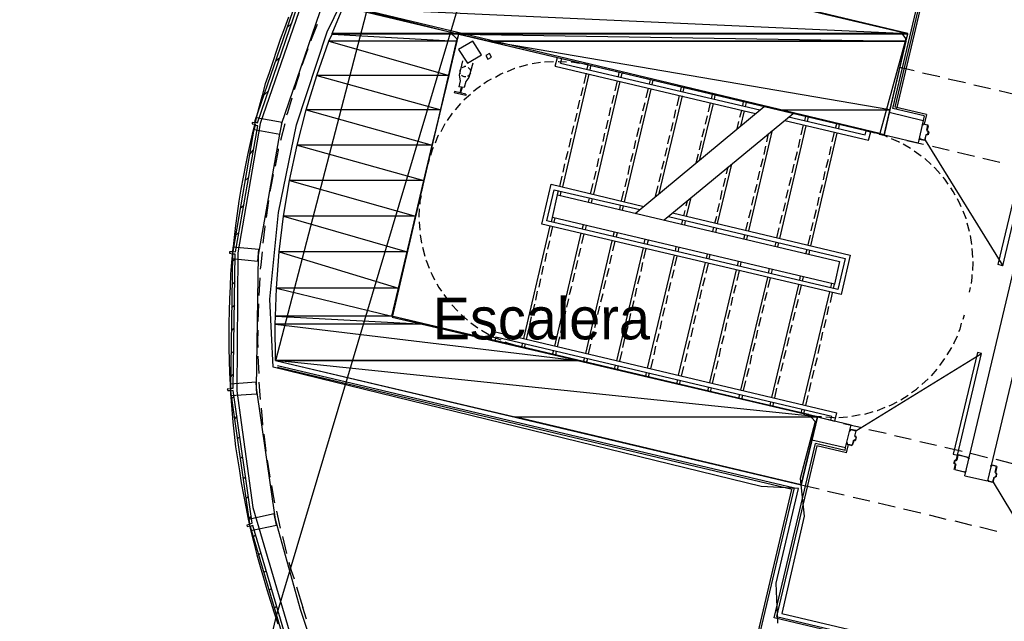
# Model space of a CAD drawing. Header units: feet. Extents: x -79 to 198, y -22 to 181.
# Tile 168 of 256: x 21 to 49, y 113 to 131. Entities that reach past the tile are written whole.
import ezdxf
from ezdxf.enums import TextEntityAlignment as Align

# ---------------------------------------------------------------- set-up
doc = ezdxf.new("R2010")
doc.units = ezdxf.units.FT
for name, color, linetype in [('A-AREA-COMUN', 252, 'CONTINUOUS'), ('A-AREA-UNIDAD', 30, 'CONTINUOUS'), ('A-LINEA', 7, 'CONTINUOUS'), ('A-MURO-CONCRETO', 8, 'CONTINUOUS'), ('A-NOMBRE-ESPACIO', 2, 'CONTINUOUS')]:
    doc.layers.add(name, color=color, linetype=linetype)

msp = doc.modelspace()

# ---------------------------------------------------------------- linework, layer by layer
at = {"layer": 'A-AREA-COMUN'}
msp.add_lwpolyline([(38.64, 132.0178), (46.32, 130.2044), (46.48, 130.0089), (45.728, 127.2889), (30.48, 130.9333), (33.36, 130.2044), (33.568, 130.0089), (31.712, 122.0089), (43.68, 119.2178), (43.872, 119.0044), (43.44, 117.3689), (43.552, 116.2844), (42.912, 113.4933), (58.32, 109.8489)], dxfattribs=at)
at = {"layer": 'A-AREA-UNIDAD'}
for points in [[(42.8, 113.2089), (42.752, 114.3644), (43.392, 117.0844), (42.32, 117.1378), (28.288, 120.5689), (28.192, 122.5244), (28.448, 125.0133), (28.96, 127.5378), (29.84, 130.2044), (31.44, 133.4933)], [(29.2, 131.2889), (27.92, 127.5733), (27.28, 123.8578), (27.248, 119.8933), (27.712, 116.5333), (28.88, 112.5689)]]:
    msp.add_lwpolyline(points, dxfattribs=at)
at = {"layer": 'A-LINEA'}
for p, q in [((36.6881, 141.2357), (28.3665, 113.3809)), ((36.6881, 141.2357), (28.3665, 113.3809)), ((36.6881, 141.2357), (28.3665, 113.3809)), ((31.7159, 133.6567), (28.3582, 120.754)), ((46.1067, 128.0044), (47.4267, 133.6044)), ((46.1733, 128.0444), (47.4667, 133.5378)), ((46.2133, 127.9911), (47.5067, 133.4711)), ((35.8267, 129.6178), (30.4533, 130.8844)), ((28.6933, 130.3378), (28.8267, 130.4578)), ((29.2933, 129.7244), (29.12, 129.2444)), ((28.36, 129.3644), (28.4933, 129.4844)), ((36.3467, 129.3511), (36.0933, 129.3378)), ((36.4, 129.2178), (36.4667, 129.4711)), ((36.5467, 129.3111), (36.5867, 129.4311)), ((34.0267, 129.3111), (33.92, 128.8978)), ((35.6, 129.2578), (35.36, 129.1911)), ((35.9733, 129.3244), (35.7333, 129.2844)), ((36.4, 129.2178), (42.16, 127.8578)), ((36.5467, 129.3111), (42.28, 127.9644)), ((37.3467, 129.2578), (37.2133, 129.2844)), ((37.32, 129.1378), (37.3467, 129.2578)), ((37.4, 129.1111), (37.4267, 129.2311)), ((46.3067, 129.1911), (46.72, 129.0978)), ((33.6667, 128.8044), (33.6267, 128.6311)), ((36.6133, 125.7511), (37.3733, 128.9911)), ((37.2267, 128.7244), (37.2933, 129.0178)), ((37.5067, 125.5378), (38.2667, 128.7778)), ((38.12, 128.5111), (38.1867, 128.8044)), ((38.2133, 128.9244), (38.24, 129.0444)), ((38.2933, 128.8978), (38.32, 129.0178)), ((39.1067, 128.7111), (39.1333, 128.8311)), ((39.1867, 128.6978), (39.2133, 128.8178)), ((46.96, 129.0311), (47.4533, 128.9244)), ((47.6933, 128.8578), (48.1867, 128.7511)), ((28.0267, 128.3911), (28.16, 128.5111)), ((33.7867, 128.6044), (33.6267, 128.6311)), ((33.6933, 128.6178), (33.6533, 128.4578)), ((33.72, 128.6178), (33.68, 128.4578)), ((37.1467, 128.3644), (37.2, 128.6044)), ((38.3867, 125.3244), (39.16, 128.5644)), ((39.0133, 128.3111), (39.08, 128.5911)), ((40, 128.4978), (40.0267, 128.6178)), ((40.08, 128.4844), (40.1067, 128.6044)), ((48.4267, 128.6844), (48.9067, 128.5778)), ((49.16, 128.5244), (49.64, 128.4044)), ((37.0533, 127.9911), (37.1067, 128.2444)), ((38.04, 128.1511), (38.0933, 128.3911)), ((39.3867, 125.5644), (40.0533, 128.3644)), ((39.9067, 128.0844), (39.9733, 128.3778)), ((40.8933, 128.2844), (40.92, 128.4044)), ((40.9733, 128.2711), (41, 128.3911)), ((41.7867, 128.0844), (41.8133, 128.2044)), ((33.68, 128.1511), (33.52, 127.9644)), ((37.9467, 127.7911), (38, 128.0311)), ((38.6933, 124.9911), (42.4, 128.0578)), ((38.92, 127.9378), (38.9867, 128.1778)), ((39.8133, 127.7244), (39.8667, 127.9644)), ((40.56, 126.5378), (40.9467, 128.1511)), ((40.8, 127.9111), (40.8667, 128.1644)), ((41.7067, 127.7511), (41.76, 127.9511)), ((41.7333, 127.4978), (41.84, 127.9378)), ((41.8667, 128.0578), (41.8933, 128.1778)), ((47, 127.7911), (46.1067, 128.0044)), ((47.0667, 127.8311), (46.1733, 128.0444)), ((33.44, 127.8711), (33.2933, 127.6578)), ((36.9733, 127.6311), (37.0267, 127.8711)), ((37.8667, 127.4178), (37.92, 127.6711)), ((38.84, 127.5778), (38.8933, 127.8178)), ((39.5333, 124.8044), (43.24, 127.8578)), ((40.72, 127.5511), (40.7733, 127.7911)), ((43, 127.6578), (45.4, 127.0978)), ((43.1067, 127.7644), (45.3067, 127.2444)), ((43.5733, 127.6578), (43.6, 127.7778)), ((43.6533, 127.6311), (43.68, 127.7644)), ((46, 127.8978), (46.9733, 127.6578)), ((46.9733, 127.6578), (46.8267, 127.0178)), ((47, 127.7911), (46.9733, 127.6578)), ((47.0667, 127.8311), (47, 127.5511)), ((27.76, 127.4844), (27.8, 127.5244)), ((28.6267, 127.5644), (28.5067, 127.0844)), ((33.2267, 127.5644), (33.1067, 127.3378)), ((36.88, 127.2711), (36.9333, 127.5111)), ((38.7467, 127.2044), (38.8133, 127.4578)), ((39.7333, 127.3511), (39.7867, 127.6044)), ((40.6267, 127.1911), (40.6933, 127.4311)), ((41.6267, 127.4178), (41.68, 127.6311)), ((41.96, 124.4844), (42.64, 127.3778)), ((42.8533, 124.2711), (43.6133, 127.5111)), ((43.4667, 127.2444), (43.5333, 127.5378)), ((44.4533, 127.4444), (44.4933, 127.5644)), ((44.5467, 127.4311), (44.5733, 127.5511)), ((45.3067, 127.2444), (45.3333, 127.3644)), ((45.3333, 127.3644), (45.4667, 127.3378)), ((46.9733, 127.5644), (47.12, 127.5244)), ((46.9733, 127.5511), (46.9733, 127.5511)), ((47.0805, 127.3757), (47.0954, 127.3516)), ((47.0933, 127.3644), (47.1333, 127.3511)), ((47.1067, 127.5244), (47.1067, 127.5244)), ((27.8667, 123.7911), (28.48, 127.2711)), ((36.8, 126.8978), (36.8533, 127.1511)), ((37.7733, 127.0578), (37.8267, 127.2978)), ((38.6667, 126.8444), (38.72, 127.0844)), ((39.64, 126.9911), (39.6933, 127.2311)), ((40.5467, 126.8178), (40.6, 127.0711)), ((42.48, 127.0444), (42.5333, 127.2844)), ((43.3867, 126.8844), (43.44, 127.1244)), ((43.7467, 124.0578), (44.5067, 127.2978)), ((44.36, 127.0444), (44.4267, 127.3244)), ((45.4, 127.0978), (45.4667, 127.3378)), ((45.5867, 127.2978), (45.4667, 127.3378)), ((45.8533, 127.2444), (46.8267, 127.0178)), ((45.8533, 127.2444), (46.2667, 127.1511)), ((46.5067, 127.0844), (46.9867, 126.9778)), ((47.0533, 127.2444), (47.0267, 127.0978)), ((47.0274, 127.09), (49.2642, 123.4848)), ((47.0779, 127.2572), (47.0539, 127.2424)), ((47.1067, 127.2578), (47.1067, 127.2578)), ((47.12, 127.3378), (47.12, 127.3378)), ((47.1333, 127.3378), (47.12, 127.2444)), ((27.6267, 126.6978), (27.72, 126.8044)), ((37.6933, 126.6978), (37.7467, 126.9378)), ((39.56, 126.6311), (39.6133, 126.8711)), ((42.4, 126.6844), (42.4533, 126.9244)), ((44.28, 126.6711), (44.3333, 126.9111)), ((46.6133, 126.8578), (46.4, 126.9778)), ((47.24, 126.9244), (47.72, 126.8044)), ((48.1733, 117.4444), (50.4, 126.8578)), ((32.7733, 126.5378), (32.7333, 126.4044)), ((36.7067, 126.5378), (36.7733, 126.7778)), ((37.6, 126.3244), (37.6533, 126.5644)), ((38.5733, 126.4844), (38.64, 126.7244)), ((40.4533, 126.4444), (40.52, 126.6978)), ((42.3067, 126.3244), (42.3733, 126.5644)), ((43.2933, 126.5244), (43.36, 126.7644)), ((44.1867, 126.3111), (44.2533, 126.5511)), ((46.92, 126.6311), (46.72, 126.7778)), ((47.2, 126.3911), (47.0267, 126.5644)), ((47.96, 126.7511), (48.4533, 126.6311)), ((48.6933, 126.5778), (49.1733, 126.4578)), ((51.0533, 126.6978), (48.8267, 117.2978)), ((36.6267, 126.1778), (36.68, 126.4178)), ((38.4933, 126.1111), (38.5467, 126.3644)), ((39.4667, 126.2578), (39.5333, 126.4978)), ((41.0667, 124.6978), (41.48, 126.4044)), ((41.32, 126.1244), (41.3733, 126.3244)), ((43.2133, 126.1511), (43.2667, 126.4044)), ((27.48, 125.9244), (27.5867, 126.0178)), ((36.5333, 125.7644), (36.6, 126.0578)), ((37.52, 125.9644), (37.5733, 126.2044)), ((38.4133, 125.7511), (38.4667, 125.9911)), ((39.3867, 125.8978), (39.44, 126.1378)), ((41.24, 125.7644), (41.2933, 126.0044)), ((42.2267, 125.9511), (42.28, 126.2044)), ((43.12, 125.7911), (43.1867, 126.0311)), ((44.1067, 125.9511), (44.16, 126.1911)), ((32.5867, 125.7511), (32.56, 125.6178)), ((37.4133, 125.5511), (37.4933, 125.8444)), ((39.28, 125.4844), (39.36, 125.7778)), ((42.1333, 125.5911), (42.2, 125.8311)), ((43.04, 125.4311), (43.0933, 125.6711)), ((44.0133, 125.5778), (44.08, 125.8178)), ((36.4667, 125.5244), (36.4933, 125.6444)), ((36.5467, 125.5111), (36.5733, 125.6311)), ((37.36, 125.3111), (37.3867, 125.4311)), ((37.44, 125.2978), (37.4667, 125.4178)), ((38.3067, 125.3511), (38.3733, 125.6311)), ((40.1733, 124.8978), (40.3067, 125.4444)), ((41.1467, 125.3911), (41.2, 125.6444)), ((42.0533, 125.2311), (42.1067, 125.4711)), ((43.9333, 125.2178), (43.9867, 125.4578)), ((27.3467, 125.1378), (27.4533, 125.2311)), ((28.16, 125.3644), (28.0933, 124.8711)), ((38.2533, 125.0978), (38.28, 125.2178)), ((38.3333, 125.0844), (38.36, 125.2044)), ((40.16, 125.2044), (40.2, 125.3511)), ((41.0667, 125.0311), (41.12, 125.2711)), ((41.96, 124.8578), (42.0267, 125.0978)), ((42.96, 125.0578), (43.0133, 125.2978)), ((43.84, 124.8444), (43.9067, 125.0978)), ((36.2933, 124.7511), (36.32, 124.8711)), ((36.3733, 124.7378), (36.4, 124.8578)), ((40.04, 124.6844), (40.0667, 124.8044)), ((40.0933, 124.9244), (40.1333, 125.0711)), ((40.9867, 124.7111), (41.04, 124.9111)), ((42.8667, 124.6978), (42.92, 124.9378)), ((32.4933, 124.7511), (32.5067, 124.5111)), ((35.4933, 121.3911), (36.2533, 124.6311)), ((36.2667, 124.3244), (36.3333, 124.6178)), ((37.1733, 124.5378), (37.2133, 124.6578)), ((37.2667, 124.5244), (37.2933, 124.6444)), ((40.12, 124.6578), (40.1467, 124.7778)), ((40.9333, 124.4711), (40.96, 124.5911)), ((41.0133, 124.4444), (41.04, 124.5778)), ((41.88, 124.4978), (41.9333, 124.7378)), ((42.7733, 124.2844), (42.84, 124.5778)), ((43.76, 124.4844), (43.8133, 124.7244)), ((48.3067, 124.4711), (48.24, 124.7111)), ((27.2133, 124.3511), (27.3067, 124.4444)), ((32.52, 124.3778), (32.56, 124.1378)), ((36.3867, 121.1778), (37.1467, 124.4178)), ((37.16, 124.1244), (37.2267, 124.4044)), ((38.0667, 124.3378), (38.1067, 124.4578)), ((38.1467, 124.3111), (38.1867, 124.4311)), ((38.96, 124.1244), (38.9867, 124.2444)), ((41.8267, 124.2578), (41.8533, 124.3778)), ((41.8267, 124.2578), (41.84, 124.3511)), ((41.9067, 124.2444), (41.9333, 124.3644)), ((43.6667, 124.0844), (43.7333, 124.3644)), ((48.3733, 124.0978), (48.3333, 124.3511)), ((32.5867, 124.0178), (32.6533, 123.7644)), ((36.1867, 123.9644), (36.24, 124.2044)), ((37.08, 123.7511), (37.1333, 123.9911)), ((37.28, 120.9644), (38.04, 124.2044)), ((38.0533, 123.9111), (38.12, 124.1911)), ((38.1733, 120.7511), (38.9333, 124.0044)), ((38.9467, 123.6978), (39.0133, 123.9778)), ((39.04, 124.0978), (39.08, 124.2178)), ((39.8533, 123.9111), (39.88, 124.0311)), ((39.9333, 123.8844), (39.96, 124.0178)), ((42.72, 124.0444), (42.7467, 124.1644)), ((42.8, 124.0311), (42.8267, 124.1511)), ((48.4, 123.7244), (48.3867, 123.9778)), ((27.12, 123.6044), (27.2, 123.6844)), ((36.1067, 123.6044), (36.16, 123.8444)), ((37.9733, 123.5378), (38.0267, 123.7911)), ((39.0533, 120.5378), (39.8267, 123.7911)), ((39.84, 123.4844), (39.9067, 123.7644)), ((40.7467, 123.6978), (40.7733, 123.8178)), ((40.8267, 123.6844), (40.8533, 123.8044)), ((43.6, 123.8311), (43.64, 123.9511)), ((43.6933, 123.8178), (43.72, 123.9378)), ((36.0133, 123.2311), (36.0667, 123.4711)), ((36.9867, 123.3911), (37.0533, 123.6311)), ((37.88, 123.1778), (37.9467, 123.4178)), ((38.8667, 123.3244), (38.92, 123.5778)), ((39.9467, 120.3378), (40.72, 123.5778)), ((40.7333, 123.2711), (40.8, 123.5511)), ((41.64, 123.4844), (41.6667, 123.6044)), ((41.72, 123.4711), (41.7467, 123.5911)), ((42.5333, 123.2711), (42.56, 123.4044)), ((27.9067, 123.1378), (27.88, 122.6311)), ((35.9333, 122.8711), (35.9867, 123.1111)), ((36.9067, 123.0178), (36.96, 123.2711)), ((38.7733, 122.9644), (38.84, 123.2044)), ((39.76, 123.1244), (39.8133, 123.3644)), ((40.64, 122.9111), (40.7067, 123.1511)), ((40.84, 120.1244), (41.6133, 123.3644)), ((41.6267, 123.0578), (41.6933, 123.3511)), ((41.7333, 119.9111), (42.5067, 123.1511)), ((42.52, 122.8578), (42.5867, 123.1378)), ((42.6133, 123.2578), (42.64, 123.3778)), ((43.4267, 123.0711), (43.4533, 123.1911)), ((43.5067, 123.0444), (43.5333, 123.1644)), ((27.1067, 122.9378), (27.2, 123.0311)), ((36.8133, 122.6578), (36.88, 122.8978)), ((37.8, 122.8178), (37.8533, 123.0578)), ((38.6933, 122.6044), (38.7467, 122.8444)), ((39.6667, 122.7511), (39.72, 123.0044)), ((41.5333, 122.6978), (41.6, 122.9378)), ((42.6267, 119.6978), (43.4, 122.9378)), ((43.4133, 122.6444), (43.48, 122.9244)), ((44.32, 122.8578), (44.3467, 122.9778)), ((44.4, 122.8311), (44.4267, 122.9511)), ((48.3067, 122.7244), (48.3333, 122.8578)), ((35.84, 122.4978), (35.8933, 122.7511)), ((37.7067, 122.4444), (37.7733, 122.6844)), ((39.5867, 122.3911), (39.64, 122.6311)), ((40.56, 122.5378), (40.6133, 122.7911)), ((41.4533, 122.3378), (41.5067, 122.5778)), ((42.4267, 122.4844), (42.4933, 122.7244)), ((43.52, 119.4844), (44.2933, 122.7378)), ((44.3067, 122.4311), (44.3733, 122.7111)), ((27.0933, 122.2844), (27.1867, 122.3644)), ((27.8667, 122.3911), (27.8533, 121.8844)), ((35.76, 122.1378), (35.8133, 122.3778)), ((36.7333, 122.2978), (36.7867, 122.5378)), ((37.6267, 122.0844), (37.68, 122.3244)), ((38.6, 122.2311), (38.6667, 122.4844)), ((39.4933, 122.0311), (39.5467, 122.2711)), ((40.48, 122.1778), (40.5333, 122.4178)), ((42.3467, 122.1244), (42.4, 122.3644)), ((43.32, 122.2711), (43.3867, 122.5244)), ((44.2133, 122.0711), (44.2667, 122.3111)), ((33.6933, 122.0844), (33.88, 121.9244)), ((35.6667, 121.7778), (35.72, 122.0178)), ((36.6533, 121.9244), (36.7067, 122.1778)), ((38.52, 121.8711), (38.5733, 122.1111)), ((40.3867, 121.8178), (40.44, 122.0578)), ((41.36, 121.9644), (41.4267, 122.2178)), ((42.2533, 121.7511), (42.32, 122.0044)), ((43.24, 121.9111), (43.2933, 122.1511)), ((48.12, 121.9511), (48.16, 122.0711)), ((27.0933, 121.6178), (27.1733, 121.6978)), ((33.9733, 121.8444), (34.1733, 121.6978)), ((36.56, 121.5644), (36.6133, 121.8044)), ((37.5333, 121.7111), (37.6, 121.9644)), ((38.4267, 121.5111), (38.4933, 121.7511)), ((39.4133, 121.6578), (39.4667, 121.8978)), ((40.3067, 121.4444), (40.36, 121.6978)), ((41.28, 121.6044), (41.3333, 121.8444)), ((43.1467, 121.5511), (43.2133, 121.7911)), ((44.1333, 121.6978), (44.1867, 121.9378)), ((34.28, 121.6311), (34.4933, 121.5111)), ((34.6, 121.6044), (34.5467, 121.3511)), ((34.6, 121.6044), (44.4933, 119.2578)), ((34.6933, 121.4444), (34.6667, 121.3244)), ((34.6933, 121.4444), (44.3467, 119.1644)), ((35.5733, 121.3644), (35.64, 121.6578)), ((36.4667, 121.1511), (36.5333, 121.4444)), ((37.4533, 121.3511), (37.5067, 121.5911)), ((39.32, 121.2978), (39.3867, 121.5378)), ((41.1867, 121.2444), (41.2533, 121.4844)), ((42.1733, 121.3911), (42.2267, 121.6311)), ((43.0667, 121.1778), (43.12, 121.4178)), ((44.04, 121.3378), (44.0933, 121.5778)), ((35.3067, 121.1778), (35.44, 121.1511)), ((35.44, 121.1511), (35.4667, 121.2711)), ((35.52, 121.1244), (35.5467, 121.2444)), ((37.36, 120.9511), (37.4267, 121.2311)), ((38.3467, 121.1378), (38.4, 121.3911)), ((39.24, 120.9244), (39.2933, 121.1778)), ((40.2133, 121.0844), (40.2667, 121.3244)), ((42.08, 121.0311), (42.1467, 121.2711)), ((43.96, 120.9644), (44.0133, 121.2178)), ((47.6667, 120.9244), (47.8, 121.1378)), ((27.08, 120.9511), (27.16, 121.0311)), ((27.8533, 120.8844), (27.88, 120.3911)), ((36.32, 120.9378), (36.36, 121.0578)), ((36.4133, 120.9111), (36.44, 121.0311)), ((37.2133, 120.7244), (37.2533, 120.8444)), ((38.2533, 120.7378), (38.32, 121.0178)), ((40.1333, 120.7244), (40.1867, 120.9644)), ((41.1067, 120.8711), (41.16, 121.1111)), ((42, 120.6578), (42.0533, 120.9111)), ((42.9733, 120.8178), (43.04, 121.0578)), ((43.8667, 120.6044), (43.9333, 120.8444)), ((48.6558, 120.9507), (45.0408, 118.73)), ((28.36, 120.7644), (43.4667, 117.1911)), ((28.4133, 120.6178), (43.28, 117.0978)), ((43.2133, 117.0578), (28.4133, 120.5644)), ((37.2933, 120.6978), (37.3333, 120.8311)), ((38.1067, 120.5111), (38.1333, 120.6311)), ((38.1867, 120.4978), (38.2133, 120.6178)), ((39.1467, 120.5244), (39.2133, 120.8044)), ((40.0267, 120.3111), (40.0933, 120.5911)), ((41.0267, 120.5111), (41.08, 120.7511)), ((42.8933, 120.4578), (42.9467, 120.6978)), ((47.4533, 120.6178), (47.6, 120.8178)), ((27.0667, 120.2844), (27.1467, 120.3644)), ((39, 120.2978), (39.0267, 120.4178)), ((39.08, 120.2844), (39.1067, 120.4044)), ((40.92, 120.0978), (40.9867, 120.3911)), ((41.9067, 120.2978), (41.9733, 120.5378)), ((42.8, 120.0844), (42.8667, 120.3244)), ((43.7867, 120.2444), (43.84, 120.4844)), ((47.2133, 120.3244), (47.3733, 120.5111)), ((27.88, 120.1378), (27.92, 119.6444)), ((39.8933, 120.0844), (39.92, 120.2178)), ((39.9733, 120.0711), (40, 120.1911)), ((40.7867, 119.8844), (40.8133, 120.0044)), ((41.8133, 119.8978), (41.88, 120.1778)), ((43.6933, 119.8711), (43.76, 120.1244)), ((46.9333, 120.0711), (47.12, 120.2311)), ((27.0933, 119.6578), (27.1733, 119.7378)), ((40.8667, 119.8578), (40.8933, 119.9778)), ((41.68, 119.6711), (41.7067, 119.7911)), ((41.76, 119.6444), (41.7867, 119.7644)), ((42.7067, 119.6844), (42.7733, 119.9644)), ((43.6, 119.4711), (43.6667, 119.7511)), ((42.5733, 119.4578), (42.6, 119.5778)), ((42.6533, 119.4311), (42.68, 119.5644)), ((27.1867, 119.0844), (27.2533, 119.1644)), ((43.4667, 119.2444), (43.4933, 119.3644)), ((43.5467, 119.2311), (43.5733, 119.3511)), ((43.5467, 119.2311), (43.68, 119.2044)), ((44.32, 119.0444), (44.3467, 119.1644)), ((44.44, 119.0178), (44.4933, 119.2578)), ((44.92, 119.1644), (45.16, 119.2044)), ((45.2933, 119.2178), (45.5333, 119.2978)), ((43.4667, 117.1911), (43.9333, 119.1378)), ((43.9333, 119.1378), (44.9067, 118.9111)), ((43.9333, 119.1378), (44.44, 119.0178)), ((44.5467, 119.1244), (44.8, 119.1378)), ((44.68, 118.9511), (45.1733, 118.8444)), ((44.7467, 118.2578), (44.9067, 118.9111)), ((27.2667, 118.5111), (27.3333, 118.5778)), ((28.0267, 118.6444), (28.08, 118.1511)), ((45.0133, 118.5911), (45.0533, 118.7378)), ((45.0139, 118.589), (45.0287, 118.565)), ((45.0267, 118.5911), (45.0267, 118.5911)), ((45.0533, 118.5778), (45.0267, 118.5778)), ((45.04, 118.7378), (45.04, 118.7378)), ((45.4133, 118.7778), (45.9067, 118.6711)), ((46.1467, 118.6044), (46.6267, 118.4978)), ((43.56, 117.0311), (43.88, 118.3778)), ((43.92, 118.3111), (43.6, 116.9644)), ((43.7733, 118.4844), (44.7467, 118.2578)), ((44.7333, 118.1778), (43.88, 118.3778)), ((44.7733, 118.1111), (43.92, 118.3111)), ((44.7733, 118.1111), (44.8267, 118.3511)), ((44.9333, 118.3244), (44.9333, 118.3244)), ((44.9979, 118.4706), (44.9739, 118.4557)), ((45, 118.4711), (45.0267, 118.4578)), ((45.0267, 118.4711), (45.0267, 118.4711)), ((46.88, 118.4311), (47.36, 118.3244)), ((44.7333, 118.1778), (44.7467, 118.2578)), ((47.6, 118.2711), (48.0933, 118.1511)), ((47.9333, 117.9111), (47.96, 118.0444)), ((47.9733, 118.0444), (47.9733, 118.0444)), ((48.3333, 118.0978), (48.8267, 117.9778)), ((27.3467, 117.9378), (27.4133, 118.0044)), ((28.12, 117.8978), (28.2, 117.4044)), ((47.8533, 117.8044), (47.88, 117.8978)), ((47.8667, 117.8044), (47.8667, 117.8044)), ((47.8933, 117.7911), (47.8667, 117.7911)), ((47.8667, 117.6311), (47.9067, 117.7778)), ((47.8933, 117.7778), (47.8933, 117.7778)), ((47.9195, 117.7665), (47.9046, 117.7906)), ((47.92, 117.9111), (47.92, 117.9111)), ((47.9221, 117.885), (47.9461, 117.8998)), ((49.0667, 117.9244), (49.5467, 117.8044)), ((47.88, 117.6311), (47.88, 117.6311)), ((48.1733, 117.5511), (47.88, 117.6178)), ((48.1733, 117.4444), (48.8267, 117.2978)), ((48.1867, 117.5511), (48.1867, 117.5511)), ((49.0933, 117.7111), (49.0533, 117.5378)), ((49.0539, 117.5357), (49.0687, 117.5116)), ((49.0667, 117.5378), (49.0667, 117.5378)), ((49.0667, 117.5244), (49.0933, 117.5244)), ((49.08, 117.7111), (49.08, 117.7111)), ((27.4267, 117.3644), (27.5067, 117.4311)), ((43.4667, 117.1911), (43.9867, 117.0711)), ((48.84, 117.2978), (48.84, 117.2978)), ((48.9733, 117.2578), (48.84, 117.2844)), ((48.9733, 117.2711), (48.9733, 117.2711)), ((49.0379, 117.4172), (49.0139, 117.4024)), ((49.0667, 117.4044), (49.04, 117.4178)), ((49.0667, 117.4178), (49.0667, 117.4178)), ((41.72, 110.7644), (43.2, 117.0578)), ((43.2667, 117.0978), (41.7733, 110.7911)), ((42.6933, 113.3644), (43.56, 117.0311)), ((43.6, 116.9644), (42.76, 113.4044)), ((44.2267, 117.0044), (44.7067, 116.8978)), ((27.5067, 116.7911), (27.5867, 116.8578)), ((44.96, 116.8311), (45.44, 116.7244)), ((45.68, 116.6711), (46.1733, 116.5511)), ((28.3867, 116.4311), (28.4933, 115.9378)), ((46.4133, 116.4978), (46.9067, 116.3778)), ((47.1467, 116.3244), (47.6267, 116.2044)), ((27.5867, 116.2178), (27.6667, 116.2844)), ((47.88, 116.1511), (48.36, 116.0311)), ((27.72, 115.6844), (27.7867, 115.7511)), ((48.6, 115.9778), (49.0933, 115.8578)), ((28.56, 115.6978), (28.68, 115.2178)), ((27.8667, 115.1644), (27.9333, 115.2311)), ((28.0267, 114.6578), (28.0933, 114.7244)), ((28.1733, 114.1511), (28.24, 114.2178)), ((28.96, 114.2578), (29.1467, 113.6578)), ((28.32, 113.6444), (28.3867, 113.6978)), ((29.4, 112.6311), (29.08, 113.6044)), ((29.2533, 113.3244), (29.1467, 113.6578)), ((21.0069, 82.2403), (28.3763, 113.3838)), ((21.0069, 82.2403), (28.3763, 113.3838)), ((21.0069, 82.2403), (28.3763, 113.3838)), ((58.3867, 109.6578), (42.6933, 113.3644)), ((42.76, 113.4044), (58.4533, 109.6844))]:
    msp.add_line(p, q, dxfattribs=at)
for points in [[(28.5333, 127.5511), (29.7467, 131.0978), (31.4933, 134.4178), (33.7333, 137.4311), (36.4133, 140.0711)], [(43.4667, 117.1911), (43.9333, 119.1378), (31.7067, 122.0311), (33.6267, 130.1378), (45.8533, 127.2444), (46.5333, 130.1644), (31.72, 133.6711)], [(27.84, 127.5911), (29.12, 131.3244), (29.04, 131.3511), (27.76, 127.6178), (27.84, 127.5911)], [(28.7333, 130.6311), (28.6133, 130.3111), (28.4933, 129.9911), (28.3867, 129.6711), (28.28, 129.3511), (28.1733, 129.0311), (28.0667, 128.7111), (27.9733, 128.3778), (27.8933, 128.0578), (27.8, 127.7378)], [(29.56, 130.4178), (29.3867, 129.9911), (29.3733, 129.9511)], [(34.2842, 129.5462), (34.0285, 129.9423), (33.6225, 129.7027), (33.8781, 129.3066), (34.2842, 129.5462)], [(33.7333, 129.3778), (33.64, 128.9644), (33.6667, 128.8044)], [(34.571, 129.4845), (34.5066, 129.5888), (34.4023, 129.5244), (34.4667, 129.4201), (34.571, 129.4845)], [(36.72, 129.3378), (36.5067, 129.3511), (36.48, 129.3511)], [(37.0933, 129.2978), (36.9333, 129.3244), (36.8533, 129.3378)], [(33.68, 129.0044), (33.6667, 129.0311), (33.6667, 129.0578), (33.6667, 129.0844), (33.6667, 129.1111), (33.68, 129.1244)], [(33.72, 129.1778), (33.7467, 129.1911), (33.7733, 129.2044), (33.8, 129.2178), (33.8267, 129.2178)], [(33.8933, 129.1911), (33.9067, 129.1778), (33.92, 129.1644), (33.9467, 129.1378), (33.96, 129.1111), (33.96, 129.0844)], [(35.24, 129.1511), (35.2267, 129.1511), (35.0133, 129.0578)], [(29.04, 129.0178), (29.0267, 128.9511), (28.8933, 128.5378)], [(33.8267, 128.9111), (33.8133, 128.9111), (33.7867, 128.9111), (33.76, 128.9244), (33.7333, 128.9378), (33.7067, 128.9511)], [(33.92, 128.8978), (33.8267, 128.7778), (33.7867, 128.6044)], [(33.96, 129.0311), (33.9467, 129.0044), (33.9333, 128.9778), (33.92, 128.9511), (33.8933, 128.9378), (33.88, 128.9378)], [(34.56, 128.8444), (34.4533, 128.7911), (34.3467, 128.7111)], [(34.8933, 129.0178), (34.84, 128.9911), (34.68, 128.8978)], [(33.8267, 128.4178), (33.5067, 128.4978), (33.4933, 128.4578)], [(34.2533, 128.6444), (34.1067, 128.5378), (34.0533, 128.4978)], [(28.8267, 128.2978), (28.7067, 127.8844), (28.68, 127.8178)], [(33.8267, 128.4178), (33.8267, 128.3778), (33.4933, 128.4578)], [(33.96, 128.4044), (33.7867, 128.2578), (33.7733, 128.2444)], [(27.8, 127.7378), (27.72, 127.3911), (27.64, 127.0578), (27.56, 126.7111), (27.4933, 126.3778), (27.4267, 126.0311), (27.36, 125.6844), (27.3067, 125.3378), (27.2533, 124.9911), (27.2133, 124.6444), (27.1733, 124.2978), (27.1333, 123.9378), (27.0933, 123.5911), (27.0667, 123.2444), (27.0533, 122.8844), (27.04, 122.5378), (27.0267, 122.1778), (27.0133, 121.8311), (27.0133, 121.4711), (27.0133, 121.1111), (27.0267, 120.7644), (27.04, 120.4044), (27.0533, 120.0578), (27.08, 119.6978), (27.1067, 119.3511), (27.1333, 118.9911), (27.1733, 118.6444), (27.2133, 118.2844), (27.2667, 117.9378), (27.32, 117.5911), (27.3733, 117.2444), (27.44, 116.8978), (27.5067, 116.5511), (27.5733, 116.2044), (27.6533, 115.8578), (27.7333, 115.5244), (27.8267, 115.1778), (27.92, 114.8444), (28.0133, 114.5111), (28.1067, 114.1778), (28.2133, 113.8444), (28.32, 113.5111), (28.4267, 113.1911)], [(27.7733, 127.5911), (27.6933, 127.6044), (27.6933, 127.5644), (27.7733, 127.5511), (27.7467, 127.4044), (28.48, 127.2711), (28.5467, 127.6044), (27.8, 127.7378), (27.7733, 127.5911)], [(27.2133, 123.8844), (27.8533, 127.5111), (27.76, 127.5244), (27.1333, 123.8978), (27.2133, 123.8844)], [(47.08, 127.3778), (47.1067, 127.5244), (46.9733, 127.5511), (46.96, 127.5244), (46.96, 127.5511)], [(47.08, 127.2578), (47.1067, 127.2578), (47.12, 127.3378), (47.0933, 127.3511)], [(47.12, 127.5111), (47.0933, 127.3778), (47.0933, 127.3778)], [(33.04, 127.2311), (33.0267, 127.2178), (32.9467, 127.0044)], [(45.9467, 127.1778), (45.88, 127.2178), (45.7067, 127.2578)], [(46.2933, 127.0311), (46.2667, 127.0444), (46.0667, 127.1378)], [(47.0533, 127.2444), (47.0133, 127.0978), (46.8667, 127.1378), (46.88, 127.1644), (46.8667, 127.1644), (46.8667, 127.1378), (46.8667, 127.1378)], [(46.8667, 127.1244), (47.0133, 127.0978), (47.0133, 127.0978)], [(47.1067, 127.2444), (47.0667, 127.2444), (47.0667, 127.2444)], [(28.44, 126.8444), (28.44, 126.8044), (28.3467, 126.3511)], [(32.8933, 126.8844), (32.8667, 126.8178), (32.8133, 126.6578)], [(47.4667, 126.1244), (47.3067, 126.2978), (47.2933, 126.3111)], [(49.9467, 126.4044), (49.2533, 123.4844), (49.1333, 123.5244), (49.8267, 126.4444), (49.9467, 126.4044)], [(28.2933, 126.1111), (28.2133, 125.7111), (28.2, 125.6178)], [(47.6933, 125.8311), (47.6, 125.9778), (47.5467, 126.0311)], [(39.7733, 125.0044), (44.88, 123.7911), (44.6133, 122.6578), (36.0133, 124.6844), (36.28, 125.8311), (38.9467, 125.1911)], [(39.6533, 124.8978), (44.7333, 123.6978), (44.52, 122.8044), (36.16, 124.7778), (36.3733, 125.6711), (38.8267, 125.0978)], [(47.8933, 125.5111), (47.84, 125.6178), (47.7733, 125.7244)], [(32.5467, 125.4978), (32.5067, 125.3378), (32.5067, 125.2578)], [(36.32, 124.8711), (36.4667, 125.5244), (44.5733, 123.6044), (44.4267, 122.9511), (36.32, 124.8711)], [(48.0667, 125.1778), (48.04, 125.2444), (47.96, 125.4044)], [(32.4933, 125.1244), (32.48, 124.9111), (32.48, 124.8844)], [(48.2133, 124.8311), (48.2133, 124.8444), (48.12, 125.0578)], [(28.0533, 124.6311), (28.0533, 124.6178), (28, 124.1378)], [(27.12, 123.8844), (27.04, 123.8844), (27.04, 123.8444), (27.12, 123.8311), (27.1067, 123.6978), (27.8533, 123.6178), (27.88, 123.9511), (27.1333, 124.0178), (27.12, 123.8844)], [(27.1467, 119.9644), (27.2, 123.8178), (27.12, 123.8178), (27.0667, 119.9644), (27.1467, 119.9644)], [(29.08, 113.6044), (28.36, 116.1911), (27.8133, 119.9778), (27.8667, 123.7911)], [(27.9733, 123.8844), (27.9333, 123.5111), (27.92, 123.3911)], [(32.68, 123.6444), (32.6933, 123.6311), (32.7733, 123.4178)], [(48.4, 123.3511), (48.4133, 123.5778), (48.4133, 123.6044)], [(32.8267, 123.2978), (32.8533, 123.2444), (32.9333, 123.0844)], [(48.36, 122.9778), (48.3867, 123.1511), (48.3867, 123.2311)], [(33, 122.9644), (33.0533, 122.8578), (33.1333, 122.7511)], [(33.2, 122.6578), (33.3067, 122.5111), (33.3467, 122.4578)], [(33.4267, 122.3644), (33.5867, 122.1911), (33.6, 122.1778)], [(48, 121.5911), (48.04, 121.6578), (48.08, 121.8311)], [(27.8533, 121.6311), (27.84, 121.2978), (27.8533, 121.1378)], [(34.6, 121.4444), (34.6267, 121.4311), (34.84, 121.3511)], [(47.8533, 121.2444), (47.8667, 121.2711), (47.96, 121.4711)], [(34.9467, 121.2978), (35.0267, 121.2711), (35.1867, 121.2178)], [(47.96, 118.0444), (48.6533, 120.9644), (48.5333, 120.9911), (47.84, 118.0711), (47.96, 118.0444)], [(27.0667, 119.9511), (26.9733, 119.9378), (26.9867, 119.8978), (27.0667, 119.8978), (27.0667, 119.7511), (27.8267, 119.8044), (27.8, 120.1378), (27.0533, 120.0844), (27.0667, 119.9511)], [(46.64, 119.8444), (46.7867, 119.9378), (46.84, 119.9911)], [(27.6933, 116.0844), (27.1467, 119.8978), (27.0667, 119.8844), (27.6133, 116.0711), (27.6933, 116.0844)], [(46.3333, 119.6311), (46.44, 119.6978), (46.5467, 119.7644)], [(46, 119.4578), (46.0667, 119.4844), (46.2267, 119.5778)], [(27.9467, 119.3911), (27.9733, 119.0711), (27.9867, 118.8978)], [(43.8, 119.1778), (43.96, 119.1511), (44.0533, 119.1511)], [(45.6533, 119.3244), (45.6667, 119.3244), (45.88, 119.4178)], [(44.1733, 119.1378), (44.4, 119.1244), (44.4267, 119.1244)], [(44.88, 118.7778), (44.88, 118.7511), (44.8933, 118.7511), (44.8933, 118.7778), (45.04, 118.7378), (45, 118.5911)], [(45.04, 118.7511), (44.8933, 118.7778), (44.8933, 118.7778)], [(45.0133, 118.5778), (45.0533, 118.5644), (45.0267, 118.4711), (45, 118.4844)], [(44.9733, 118.4711), (44.9333, 118.3244), (44.8, 118.3511), (44.8, 118.3778), (44.7867, 118.3911), (44.7867, 118.3644)], [(44.9333, 118.3111), (44.8, 118.3511), (44.8, 118.3511)], [(44.9467, 118.3244), (44.9867, 118.4578), (44.9867, 118.4578)], [(45.04, 118.4711), (45.0533, 118.5644), (45.0533, 118.5644)], [(48.2933, 117.9644), (48.28, 117.9378), (48.28, 117.9511), (48.28, 117.9778), (47.9733, 118.0444), (47.9467, 117.8978)], [(47.9733, 118.0578), (48.28, 117.9778), (48.28, 117.9778)], [(47.92, 117.8844), (47.8933, 117.8978), (47.8667, 117.8044), (47.8933, 117.7911)], [(47.9067, 117.7644), (47.88, 117.6311), (48.1867, 117.5511), (48.1867, 117.5778), (48.2, 117.5778), (48.1867, 117.5511)], [(47.92, 117.8978), (47.8933, 117.8978), (47.8933, 117.8978)], [(49.04, 117.5378), (49.08, 117.7111), (48.9467, 117.7511), (48.9333, 117.7244), (48.92, 117.7244), (48.9333, 117.7511)], [(49.08, 117.7244), (48.9467, 117.7511), (48.9467, 117.7511)], [(49.04, 117.4178), (49.0667, 117.4178), (49.0933, 117.5111), (49.0533, 117.5111)], [(49.08, 117.4178), (49.0933, 117.5111), (49.0933, 117.5111)], [(28.24, 117.1644), (28.2933, 116.8711), (28.3333, 116.6711)], [(48.8267, 117.2978), (48.8267, 117.3244), (48.84, 117.3244), (48.84, 117.2978), (48.9733, 117.2711), (49.0133, 117.4044)], [(48.9867, 117.2578), (49.0267, 117.4044), (49.0267, 117.4044)], [(48.9874, 117.2602), (51.1502, 113.6758), (54.8021, 115.7413)], [(27.6133, 116.0444), (27.5333, 116.0311), (27.5467, 115.9911), (27.6267, 116.0044), (27.6533, 115.8711), (28.3867, 116.0311), (28.32, 116.3511), (27.5867, 116.1911), (27.6133, 116.0444)], [(28.8, 112.3244), (27.7067, 116.0178), (27.6267, 115.9911), (28.72, 112.2978), (28.8, 112.3244)], [(28.7467, 114.9644), (28.8133, 114.7244), (28.8933, 114.4844)]]:
    msp.add_lwpolyline(points, dxfattribs=at)
at = {"layer": 'A-MURO-CONCRETO'}
for points in [[(30.2933, 130.8978), (46.5333, 130.1644), (29.9867, 130.1644), (30.2933, 130.8978), (30.2933, 130.8978)], [(43.44, 130.8978), (30.2933, 130.8978), (46.5333, 130.1644), (43.44, 130.8978)], [(29.8933, 129.9378), (33.3467, 128.9511), (29.5467, 128.9511), (29.8933, 129.9378), (29.8933, 129.9378)], [(29.9867, 130.1378), (33.5733, 129.9378), (29.8933, 129.9378), (29.9867, 130.1378), (29.9867, 130.1378)], [(33.5733, 129.9378), (29.8933, 129.9378), (33.3467, 128.9511), (33.5733, 129.9378)], [(46.5333, 130.1644), (29.9867, 130.1644), (46.5333, 130.1378), (46.5333, 130.1644)], [(29.9867, 130.1644), (46.5333, 130.1378), (29.9867, 130.1378), (29.9867, 130.1644), (29.9867, 130.1644)], [(33.6267, 130.1378), (29.9867, 130.1378), (33.5733, 129.9378), (33.6267, 130.1378)], [(46.5333, 130.1378), (33.6267, 130.1378), (46.48, 129.9378), (46.5333, 130.1378)], [(33.6267, 130.1378), (46.48, 129.9378), (34.48, 129.9378), (33.6267, 130.1378), (33.6267, 130.1378)], [(34.48, 129.9378), (42.8267, 127.9644), (46.0133, 127.9644), (34.48, 129.9378)], [(34.48, 129.9378), (46.48, 129.9378), (46.0133, 127.9644), (34.48, 129.9378), (34.48, 129.9378)], [(29.5467, 128.9511), (33.1067, 127.9644), (29.24, 127.9644), (29.5467, 128.9511), (29.5467, 128.9511)], [(33.3467, 128.9511), (29.5467, 128.9511), (33.1067, 127.9644), (33.3467, 128.9511)], [(29.24, 127.9644), (32.8667, 126.9511), (28.9867, 126.9511), (29.24, 127.9644), (29.24, 127.9644)], [(33.1067, 127.9644), (29.24, 127.9644), (32.8667, 126.9511), (33.1067, 127.9644)], [(42.8267, 127.9644), (46.0133, 127.9644), (45.8533, 127.2444), (42.8267, 127.9644), (42.8267, 127.9644)], [(28.9867, 126.9511), (32.6267, 125.9378), (28.76, 125.9378), (28.9867, 126.9511), (28.9867, 126.9511)], [(32.8667, 126.9511), (28.9867, 126.9511), (32.6267, 125.9378), (32.8667, 126.9511)], [(28.76, 125.9378), (32.3867, 124.9111), (28.5867, 124.9111), (28.76, 125.9378), (28.76, 125.9378)], [(32.6267, 125.9378), (28.76, 125.9378), (32.3867, 124.9111), (32.6267, 125.9378)], [(28.5867, 124.9111), (32.1467, 123.8844), (28.4667, 123.8844), (28.5867, 124.9111), (28.5867, 124.9111)], [(32.3867, 124.9111), (28.5867, 124.9111), (32.1467, 123.8844), (32.3867, 124.9111)], [(28.4667, 123.8844), (31.8933, 122.8444), (28.3867, 122.8444), (28.4667, 123.8844), (28.4667, 123.8844)], [(32.1467, 123.8844), (28.4667, 123.8844), (31.8933, 122.8444), (32.1467, 123.8844)], [(28.3867, 122.8444), (31.7067, 122.0311), (28.36, 122.0311), (28.3867, 122.8444), (28.3867, 122.8444)], [(31.8933, 122.8444), (28.3867, 122.8444), (31.7067, 122.0311), (31.8933, 122.8444)], [(28.36, 122.0311), (32.6533, 121.8044), (28.3467, 121.8044), (28.36, 122.0311), (28.36, 122.0311)], [(31.7067, 122.0311), (28.36, 122.0311), (32.6533, 121.8044), (31.7067, 122.0311)], [(32.6533, 121.8044), (28.3467, 121.8044), (37.04, 120.7644), (32.6533, 121.8044)], [(28.3467, 121.8044), (37.04, 120.7644), (28.36, 120.7644), (28.3467, 121.8044), (28.3467, 121.8044)], [(28.36, 120.7644), (35.24, 119.1378), (43.9333, 119.1378), (28.36, 120.7644)], [(28.36, 120.7644), (37.04, 120.7644), (43.9333, 119.1378), (28.36, 120.7644), (28.36, 120.7644)], [(35.24, 119.1378), (43.9333, 119.1378), (43.4667, 117.1911), (35.24, 119.1378), (35.24, 119.1378)]]:
    msp.add_lwpolyline(points, dxfattribs=at)

# ---------------------------------------------------------------- texts
at = {"layer": 'A-NOMBRE-ESPACIO'}
msp.add_text('Escalera', height=1.2, dxfattribs=at).set_placement((36, 121.3689), align=Align.CENTER)

doc.saveas('drawing.dxf')
